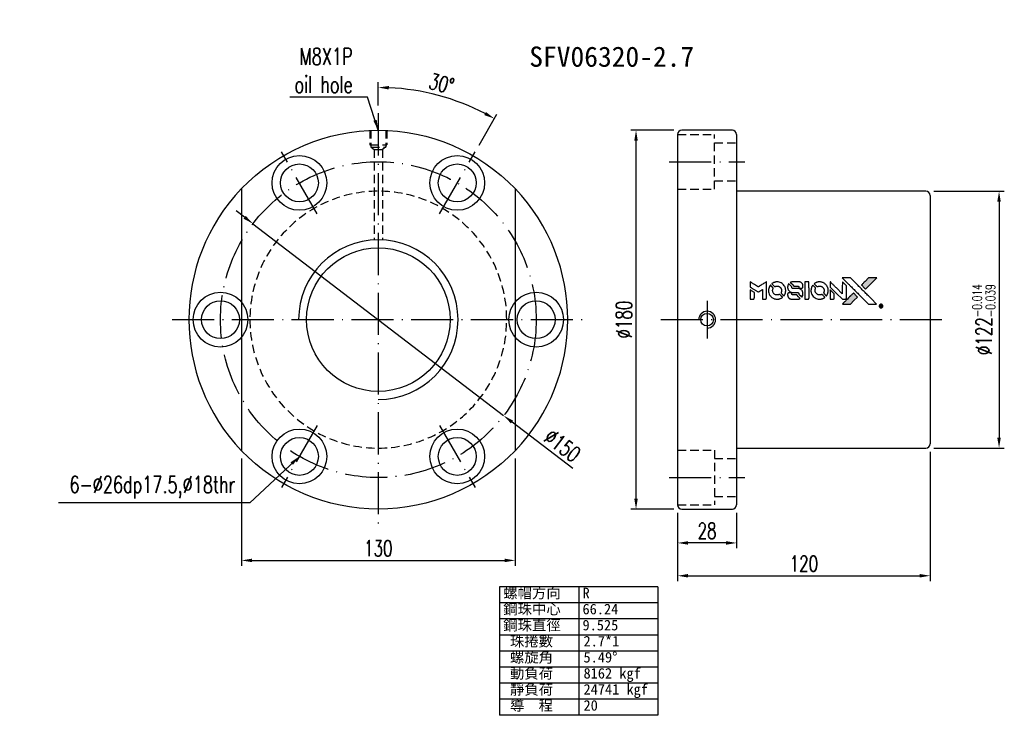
# Model space of a CAD drawing. Header units: inches. Extents: x 28 to 4086, y -402 to 368.
import ezdxf
from ezdxf.enums import TextEntityAlignment as Align

# ---------------------------------------------------------------- set-up
doc = ezdxf.new("R2010")
doc.units = ezdxf.units.IN
doc.header["$LTSCALE"] = 4
doc.linetypes.add('CL-5', pattern=[7.1, 5, -1, 0.1, -1])
doc.linetypes.add('HID-1', pattern=[1.5, 1, -0.5])
for name, color, linetype in [('CHA', 7, 'Continuous'), ('CL', 1, 'CL-5'), ('DIM', 4, 'Continuous'), ('HID', 2, 'HID-1'), ('OUT', 3, 'Continuous')]:
    doc.layers.add(name, color=color, linetype=linetype)
doc.styles.add('DIM-7', font='SIMPLEX.shx', dxfattribs={"width": 0.7, "bigfont": 'chineset.shx'})
doc.styles.add('T', font='kaiu.ttf')
doc.dimstyles.new('CNS', dxfattribs={"dimtxt": 4, "dimasz": 2, "dimexe": 1, "dimexo": 1.5, "dimgap": 0.09, "dimtad": 0, "dimdsep": 46, "dimtxsty": 'DIM-7', "dimcen": 0.09, "dimclrd": 4, "dimclre": 4, "dimclrt": 4, "dimadec": 0, "dimazin": 0, "dimtfac": 1, "dimtix": 1, "dimtmove": 2, "dimatfit": 3, "dimfxl": 1, "dimtvp": 0.85, "dimtolj": 1, "dimarcsym": 0})

# ---------------------------------------------------------------- blocks, each defined once
blk = doc.blocks.new('*D2')
at = {"layer": 'DEFPOINTS', "color": 0, "transparency": 16777216}
for p in [(235.79, 328.66), (198.07, 323.04), (244.07, 304.72), (227.07, 275.27), (198.07, 127.04)]:
    blk.add_point(p, dxfattribs=at)
at = {"layer": 'DIM', "color": 0, "lineweight": -2, "transparency": 16777216}
for p, q in [((198.07, 326.79), (198.07, 337.81)), ((245.95, 307.97), (254.46, 322.7))]:
    blk.add_line(p, q, dxfattribs=at)
blk.add_arc((198.07, 225.04), 110.27, 62.5983, 87.4017, dxfattribs=at)
at = {"layer": 'DIM', "color": 0, "transparency": 16777216}
for points in [[(203.05, 334.36), (203.09, 336.03), (198.07, 335.31)], [(249.22, 323.67), (248.42, 322.21), (253.21, 320.54)]]:
    blk.add_solid(points, dxfattribs=at)
at = {"layer": 'DIM', "color": 0, "transparency": 16777216, "insert": (228.1, 337.11), "char_height": 7.5, "attachment_point": 5, "rotation": 345, "style": 'DIM-7'}
blk.add_mtext('\\A1;30°', dxfattribs=at)
blk = doc.blocks.new('*D3')
at = {"layer": 'DEFPOINTS', "color": 0, "transparency": 16777216}
for p in [(340.29, 137.04), (368.29, 137.04), (340.29, 118.99)]:
    blk.add_point(p, dxfattribs=at)
at = {"layer": 'DIM', "color": 0, "lineweight": -2, "transparency": 16777216}
for p, q in [((340.29, 133.29), (340.29, 116.49)), ((368.29, 133.29), (368.29, 116.49)), ((363.29, 118.99), (345.29, 118.99))]:
    blk.add_line(p, q, dxfattribs=at)
at = {"layer": 'DIM', "color": 0, "transparency": 16777216}
for points in [[(345.29, 119.82), (345.29, 118.16), (340.29, 118.99)], [(363.29, 119.82), (363.29, 118.16), (368.29, 118.99)]]:
    blk.add_solid(points, dxfattribs=at)
at = {"layer": 'DIM', "color": 0, "transparency": 16777216, "insert": (354.29, 124.74), "char_height": 7.5, "attachment_point": 5, "style": 'DIM-7'}
blk.add_mtext('\\A1;28', dxfattribs=at)
blk = doc.blocks.new('*D4')
at = {"layer": 'DEFPOINTS', "color": 0, "transparency": 16777216}
for p in [(320.52, 315.04), (342.29, 315.04), (342.29, 135.04)]:
    blk.add_point(p, dxfattribs=at)
at = {"layer": 'DIM', "color": 0, "lineweight": -2, "transparency": 16777216}
for p, q in [((338.54, 315.04), (318.02, 315.04)), ((320.52, 140.04), (320.52, 310.04)), ((338.54, 135.04), (318.02, 135.04))]:
    blk.add_line(p, q, dxfattribs=at)
at = {"layer": 'DIM', "color": 0, "transparency": 16777216}
for points in [[(319.68, 310.04), (321.35, 310.04), (320.52, 315.04)], [(319.68, 140.04), (321.35, 140.04), (320.52, 135.04)]]:
    blk.add_solid(points, dxfattribs=at)
at = {"layer": 'DIM', "color": 0, "transparency": 16777216, "insert": (314.77, 225.04), "char_height": 7.5, "attachment_point": 5, "rotation": 90, "style": 'DIM-7'}
blk.add_mtext('\\A1;%%C180', dxfattribs=at)
blk = doc.blocks.new('*D5')
at = {"layer": 'DEFPOINTS', "color": 0, "transparency": 16777216}
for p in [(460.29, 166.04), (340.29, 137.04), (460.29, 103.4)]:
    blk.add_point(p, dxfattribs=at)
at = {"layer": 'DIM', "color": 0, "lineweight": -2, "transparency": 16777216}
for p, q in [((460.29, 162.29), (460.29, 100.9)), ((340.29, 133.29), (340.29, 100.9)), ((345.29, 103.4), (455.29, 103.4))]:
    blk.add_line(p, q, dxfattribs=at)
at = {"layer": 'DIM', "color": 0, "transparency": 16777216}
for points in [[(345.29, 104.24), (345.29, 102.57), (340.29, 103.4)], [(455.29, 104.24), (455.29, 102.57), (460.29, 103.4)]]:
    blk.add_solid(points, dxfattribs=at)
at = {"layer": 'DIM', "color": 0, "transparency": 16777216, "insert": (400.29, 109.15), "char_height": 7.5, "attachment_point": 5, "style": 'DIM-7'}
blk.add_mtext('\\A1;120', dxfattribs=at)
blk = doc.blocks.new('*D6')
at = {"layer": 'DEFPOINTS', "color": 0, "transparency": 16777216}
for p in [(458.29, 286.04), (458.29, 164.04), (493.02, 164.04)]:
    blk.add_point(p, dxfattribs=at)
at = {"layer": 'DIM', "color": 0, "lineweight": -2, "transparency": 16777216}
for p, q in [((462.04, 286.04), (495.52, 286.04)), ((493.02, 281.04), (493.02, 169.04)), ((462.04, 164.04), (495.52, 164.04))]:
    blk.add_line(p, q, dxfattribs=at)
at = {"layer": 'DIM', "color": 0, "transparency": 16777216}
for points in [[(492.18, 281.04), (493.85, 281.04), (493.02, 286.04)], [(492.18, 169.04), (493.85, 169.04), (493.02, 164.04)]]:
    blk.add_solid(points, dxfattribs=at)
at = {"layer": 'DIM', "color": 0, "transparency": 16777216, "insert": (485.77, 225.04), "char_height": 7.5, "attachment_point": 5, "rotation": 90, "style": 'DIM-7'}
blk.add_mtext('\\A1;%%c122{\\H4.5;\\S-0.014^ -0.039;}', dxfattribs=at)
blk = doc.blocks.new('*D7')
at = {"layer": 'DEFPOINTS', "color": 0, "transparency": 16777216}
for p in [(133.07, 162.79), (263.07, 162.79), (263.07, 110.69)]:
    blk.add_point(p, dxfattribs=at)
at = {"layer": 'DIM', "color": 0, "lineweight": -2, "transparency": 16777216}
for p, q in [((133.07, 159.04), (133.07, 108.19)), ((263.07, 159.04), (263.07, 108.19)), ((138.07, 110.69), (258.07, 110.69))]:
    blk.add_line(p, q, dxfattribs=at)
at = {"layer": 'DIM', "color": 0, "transparency": 16777216}
for points in [[(138.07, 111.52), (138.07, 109.86), (133.07, 110.69)], [(258.07, 111.52), (258.07, 109.86), (263.07, 110.69)]]:
    blk.add_solid(points, dxfattribs=at)
at = {"layer": 'DIM', "color": 0, "transparency": 16777216, "insert": (198.07, 116.44), "char_height": 7.5, "attachment_point": 5, "style": 'DIM-7'}
blk.add_mtext('\\A1;130', dxfattribs=at)
blk = doc.blocks.new('*D8')
at = {"layer": 'DEFPOINTS', "color": 0, "transparency": 16777216}
for p in [(138.51, 270.63), (257.63, 179.46)]:
    blk.add_point(p, dxfattribs=at)
at = {"layer": 'DIM', "color": 0, "lineweight": -2, "transparency": 16777216}
for p, q in [((134.54, 273.67), (130.57, 276.71)), ((138.51, 270.63), (257.63, 179.46)), ((290.53, 154.28), (261.6, 176.42))]:
    blk.add_line(p, q, dxfattribs=at)
at = {"layer": 'DIM', "color": 0, "transparency": 16777216}
for points in [[(135.05, 274.33), (134.04, 273), (138.51, 270.63)], [(262.11, 177.08), (261.09, 175.76), (257.63, 179.46)]]:
    blk.add_solid(points, dxfattribs=at)
at = {"layer": 'DIM', "color": 0, "transparency": 16777216, "insert": (285.59, 165.3), "char_height": 7.5, "attachment_point": 5, "rotation": 322.5705, "style": 'DIM-7'}
blk.add_mtext('\\A1;∅150', dxfattribs=at)

msp = doc.modelspace()

# ---------------------------------------------------------------- hatches: boundary and pattern name
at = {"linetype": 'Continuous'}
h = msp.add_hatch(color=0, dxfattribs=at)
h.dxf.hatch_style = 1
h.paths.add_polyline_path([(434.881, 244.879), (432.94, 244.879), (430.999, 244.878), (429.327, 243.194, 0.000288), (428.686, 242.547, 0.000479), (428.146, 242.002, 0.000013), (427.657, 241.507, 0.197177), (427.654, 241.499, 0.1112764), (427.655, 241.495, 0.0015954), (428.247, 240.897, 0.0005055), (428.616, 240.527), (429.578, 239.566), (432.23, 242.223)])
h.paths.add_polyline_path([(424.094, 234.091), (425.793, 235.79), (424.829, 236.754, 0.000476), (424.458, 237.124, 0.0015067), (423.859, 237.717, 0.2256647), (423.851, 237.717, 0.0011115), (423.039, 236.909, 0.0003511), (422.537, 236.406, 0.000108), (420.412, 234.272, 0.0006916), (419.338, 233.19, 0.0000771), (418.596, 232.44, 0.1975269), (418.585, 232.414, 0.2961744), (418.593, 232.402, 0.0041949), (419.544, 232.392, 0.0005293), (420.491, 232.391), (422.394, 232.391)])

# ---------------------------------------------------------------- linework, layer by layer
at = {"color": 0}
for points in [[(420.868, 242.544, -0.000056), (422.03, 241.38, -0.000021), (423.659, 239.747, -0.000021), (425.434, 237.968, -0.000025), (427.097, 236.301), (430.996, 232.391), (432.928, 232.396), (434.861, 232.401), (432.255, 235.024, 0.000274), (431.002, 236.284, 0.000123), (429.354, 237.939, 0.000121), (427.612, 239.687, 0.000165), (426.039, 241.263), (422.428, 244.878), (420.483, 244.878), (418.538, 244.878)], [(429.327, 243.194, 0.000288), (428.686, 242.547, 0.000479), (428.146, 242.001, 0.000013), (427.657, 241.507, 0.197177), (427.654, 241.499, 0.197497), (427.657, 241.492, 0.00004), (427.937, 241.21, 0.000836), (428.247, 240.897, 0.000505), (428.616, 240.527), (429.578, 239.566), (432.23, 242.223), (434.881, 244.879), (432.94, 244.879), (430.999, 244.878)], [(374.805, 241.768), (374.805, 240.532), (375.144, 240.325, -0.000297), (375.351, 240.198, -0.000037), (375.804, 239.921, -0.000043), (376.342, 239.591, -0.000036), (376.915, 239.24, 0.000044), (377.476, 238.896, 0.000063), (377.975, 238.59, 0.000035), (378.396, 238.332, 0.0009), (378.511, 238.261), (378.676, 238.162), (378.893, 238.295, 0.001175), (379.018, 238.373, 0.000208), (379.252, 238.518, 0.000225), (379.526, 238.689, 0.000203), (379.81, 238.866, -0.000711), (380.081, 239.034, -0.001119), (380.313, 239.178, -0.000263), (380.518, 239.303, -0.04589), (380.541, 239.314, -0.519312), (380.561, 239.301, -0.001914), (380.566, 238.97, -0.003124), (380.57, 238.423, -0.000285), (380.571, 237.062), (380.571, 234.797), (381.361, 234.797, 0.001727), (381.928, 234.799, 0.025279), (382.127, 234.81, 0.073886), (382.243, 234.841, 0.07426), (382.345, 234.904, 0.03264), (382.372, 234.929, 0.01784), (382.4, 234.963, 0.017712), (382.427, 235, 0.026854), (382.448, 235.033), (382.49, 235.112), (382.495, 239.062), (382.5, 243.012), (382.457, 242.984, -0.004595), (382.426, 242.964, -0.00016), (382.306, 242.889, -0.000298), (382.164, 242.801, -0.000208), (382.003, 242.702, 0.000986), (381.533, 242.409, 0.00025), (380.77, 241.932, 0.000268), (379.956, 241.422, 0.000436), (379.267, 240.988, -0.002932), (379.039, 240.847, -0.004718), (378.844, 240.729, -0.001113), (378.672, 240.629, -0.227179), (378.653, 240.627, -0.045982), (378.634, 240.637, -0.000145), (378.403, 240.778, -0.000825), (378.142, 240.939, -0.000517), (377.838, 241.128, 0.000056), (376.794, 241.776, 0.000289), (376.217, 242.134, 0.000481), (375.787, 242.401, 0.000418), (375.335, 242.679), (374.805, 243.004)], [(374.805, 236.974), (374.805, 234.797), (375.598, 234.797, 0.000842), (376.102, 234.798, 0.010591), (376.293, 234.803, 0.028995), (376.4, 234.814, 0.069543), (376.476, 234.837, 0.051063), (376.546, 234.879, 0.039932), (376.612, 234.938, 0.039414), (376.67, 235.008, 0.045845), (376.712, 235.082, 0.094811), (376.73, 235.158, 0.007124), (376.738, 235.371, 0.004713), (376.742, 235.736, 0.000534), (376.742, 236.562), (376.741, 237.974), (376.542, 238.098, 0.000828), (375.96, 238.456, 0.000879), (375.389, 238.805, 0.000048), (374.83, 239.146, 0.137596), (374.814, 239.15, 0.413028), (374.81, 239.147, 0.000016), (374.808, 238.511, 0.000623), (374.806, 237.808, 0.000374)], [(384.244, 241.303, 0.064158), (383.737, 240.354, 0.06356), (383.486, 239.305, 0.064004), (383.507, 238.233, 0.066747), (383.8, 237.217, 0.04321), (384.147, 236.582, 0.044737), (384.595, 236.024, 0.044901), (385.133, 235.556, 0.044184), (385.749, 235.189, 0.026293), (386.218, 234.993, 0.033344), (386.668, 234.865, 0.033227), (387.134, 234.797, 0.025815), (387.645, 234.784, 0.023119), (388.134, 234.819, 0.031044), (388.572, 234.898, 0.031337), (388.992, 235.031, 0.024258), (389.432, 235.225, 0.015622), (389.586, 235.308, 0.008495), (389.77, 235.419, 0.008415), (389.945, 235.534, 0.020814), (390.069, 235.625), (390.125, 235.67), (389.537, 236.264, 0.002843), (389.095, 236.705, 0.033917), (388.913, 236.862, 0.087906), (388.776, 236.931, 0.073302), (388.615, 236.955, 0.022047), (388.537, 236.951, 0.026465), (388.464, 236.941, 0.022233), (388.383, 236.921, 0.009985), (388.278, 236.888, -0.039011), (387.899, 236.794, -0.044398), (387.526, 236.764, -0.045096), (387.158, 236.801, -0.04265), (386.796, 236.904, -0.071154), (386.285, 237.185, -0.068827), (385.867, 237.601, -0.068713), (385.577, 238.116, -0.070507), (385.441, 238.685, -0.028605), (385.431, 238.929, -0.031418), (385.451, 239.165, -0.031044), (385.5, 239.399, -0.02668), (385.58, 239.637, 0.038913), (385.623, 239.778, 0.043732), (385.642, 239.919, 0.047754), (385.636, 240.047, 0.075756), (385.604, 240.153, 0.07294), (385.567, 240.207, 0.003456), (385.417, 240.37, 0.005023), (385.221, 240.575, 0.002422), (384.965, 240.835, 0.000819), (384.733, 241.068, 0.001349), (384.536, 241.263, 0.0001), (384.359, 241.438, 0.205335), (384.352, 241.441, 0.219821), (384.346, 241.438, 0.002494), (384.316, 241.4, 0.007089), (384.282, 241.356, 0.004494)], [(387.13, 242.967, 0.024131), (386.779, 242.913, 0.022344), (386.425, 242.824, 0.021883), (386.074, 242.702, 0.020884), (385.729, 242.548, 0.010669), (385.533, 242.445, 0.010389), (385.34, 242.333, 0.010913), (385.168, 242.224, 0.022227), (385.039, 242.129), (384.991, 242.09), (385.612, 241.48, 0.002452), (385.854, 241.244, 0.003628), (386.07, 241.04, 0.001662), (386.255, 240.868, 0.070159), (386.299, 240.837, 0.047671), (386.334, 240.823, 0.018624), (386.385, 240.811, 0.017921), (386.443, 240.801, 0.018804), (386.5, 240.796, 0.018255), (386.577, 240.795, 0.041312), (386.636, 240.801, 0.037164), (386.696, 240.817, 0.012342), (386.782, 240.849, -0.015101), (386.99, 240.925, -0.035998), (387.149, 240.966, -0.033244), (387.319, 240.985, -0.011249), (387.569, 240.991, -0.004059), (387.772, 240.989, -0.019693), (387.887, 240.983, -0.027943), (387.982, 240.968, -0.014411), (388.099, 240.94, -0.033089), (388.377, 240.845, -0.033887), (388.637, 240.715, -0.034021), (388.876, 240.551, -0.033942), (389.091, 240.356, -0.02816), (389.283, 240.133, -0.035032), (389.434, 239.905, -0.035269), (389.551, 239.66, -0.029196), (389.641, 239.384, -0.037862), (389.699, 239.067, -0.043657), (389.704, 238.76, -0.043064), (389.656, 238.452, -0.035184), (389.554, 238.136, 0.033699), (389.505, 237.985, 0.052815), (389.486, 237.85, 0.059167), (389.496, 237.727, 0.058972), (389.535, 237.608, 0.059208), (389.592, 237.517, 0.021125), (389.693, 237.4, 0.008691), (389.88, 237.208, 0.000851), (390.341, 236.754, 0.001873), (390.578, 236.523, 0.013884), (390.695, 236.417, 0.022355), (390.766, 236.361, 0.341453), (390.795, 236.362, 0.073011), (390.853, 236.427, 0.004587), (390.995, 236.644, 0.00748), (391.134, 236.869, 0.016837), (391.231, 237.045, 0.028606), (391.418, 237.472, 0.031352), (391.549, 237.905, 0.031004), (391.626, 238.356, 0.0268), (391.652, 238.835, 0.026698), (391.625, 239.343, 0.03002), (391.544, 239.826, 0.030357), (391.406, 240.29, 0.028554), (391.211, 240.745, 0.062944), (390.65, 241.587, 0.062206), (389.894, 242.267, 0.062448), (388.997, 242.739, 0.064355), (388.02, 242.968, 0.017377), (387.825, 242.981, 0.008369), (387.574, 242.985, 0.008367), (387.324, 242.98, 0.01757)], [(392.995, 241.915, 0.023289), (392.87, 241.72, 0.026845), (392.77, 241.523, 0.026047), (392.69, 241.311, 0.019751), (392.623, 241.072, 0.013249), (392.594, 240.936, 0.025169), (392.58, 240.826, 0.016532), (392.574, 240.688, 0.002937), (392.572, 240.43, 0.003317), (392.573, 240.199, 0.011808), (392.578, 240.052, 0.01777), (392.589, 239.941, 0.021476), (392.607, 239.838, 0.04325), (392.742, 239.403, 0.045753), (392.949, 239.007, 0.04649), (393.22, 238.661, 0.047672), (393.549, 238.374, 0.025315), (393.69, 238.283, 0.015208), (393.866, 238.189, 0.01512), (394.05, 238.104, 0.022488), (394.217, 238.043, 0.027857), (394.475, 237.976, 0.034138), (394.722, 237.943, 0.014286), (395.098, 237.931, 0.00124), (396.057, 237.928, -0.00103), (396.645, 237.927, -0.002552), (397.077, 237.923, -0.001594), (397.404, 237.917, -0.047676), (397.486, 237.908, -0.085307), (397.629, 237.85, -0.097789), (397.737, 237.751, -0.085947), (397.808, 237.606, -0.051339), (397.843, 237.417, 0.014634), (397.85, 237.352, 0.015028), (397.861, 237.288, 0.014927), (397.874, 237.234, 0.059415), (397.887, 237.202, 0.070595), (397.937, 237.134, 0.00028), (398.615, 236.447, 0.000111), (399.31, 235.745, 0.200239), (399.34, 235.733, 0.268906), (399.359, 235.744, 0.001866), (399.455, 235.913, 0.007532), (399.544, 236.076, 0.017818), (399.603, 236.201, 0.013256), (399.659, 236.338, 0.011636), (399.71, 236.485, 0.011528), (399.754, 236.635, 0.012303), (399.791, 236.784, 0.0423), (399.822, 237.016, 0.013657), (399.829, 237.364, 0.013857), (399.816, 237.714, 0.037428), (399.782, 237.961, 0.014927), (399.742, 238.125, 0.0122), (399.689, 238.298, 0.012518), (399.631, 238.459, 0.023062), (399.574, 238.587, 0.065961), (399.262, 239.048, 0.06055), (398.832, 239.428, 0.059676), (398.317, 239.698, 0.060497), (397.755, 239.837, 0.025683), (397.635, 239.845, 0.001528), (397.271, 239.851, 0.002124), (396.812, 239.855, 0.001173), (396.251, 239.857, -0.000809), (395.269, 239.858, -0.017164), (394.977, 239.869, -0.063931), (394.824, 239.9, -0.108429), (394.713, 239.968, -0.052941), (394.649, 240.042, -0.063675), (394.608, 240.123, -0.050562), (394.582, 240.227, -0.020337), (394.567, 240.372, 0.009897), (394.56, 240.461, 0.016482), (394.549, 240.536, 0.019019), (394.537, 240.595, 0.06043), (394.523, 240.633, 0.076267), (394.459, 240.718, 0.00054), (393.818, 241.353, 0.000307), (393.16, 242.001, 0.142594), (393.108, 242.03, 0.232419), (393.093, 242.026, 0.022995), (393.064, 241.999, 0.024627), (393.031, 241.962, 0.015407)], [(394.786, 242.975, 0.018538), (394.663, 242.959, 0.010695), (394.516, 242.931, 0.01068), (394.369, 242.897, 0.017678), (394.247, 242.861, 0.013849), (394.109, 242.811, 0.011814), (393.967, 242.751, 0.004513), (393.835, 242.69, 0.290035), (393.822, 242.669, 0.196418), (393.826, 242.658, 0.000124), (394.062, 242.419, 0.001477), (394.325, 242.152, 0.000898), (394.638, 241.838), (395.454, 241.023), (396.476, 241.017, -0.001471), (397.248, 241.011, -0.028714), (397.486, 240.995, -0.097073), (397.619, 240.951, -0.084199), (397.733, 240.858, -0.042698), (397.787, 240.785, -0.053912), (397.823, 240.708, -0.051004), (397.844, 240.623, -0.032967), (397.85, 240.521, 0.00807), (397.851, 240.469, 0.003023), (397.854, 240.396, 0.002994), (397.858, 240.316, 0.003629), (397.863, 240.242), (397.875, 240.067), (398.658, 240.067, 0.001618), (399.031, 240.068, 0.005206), (399.279, 240.072, 0.00535), (399.451, 240.079, 0.060675), (399.519, 240.09, 0.048484), (399.556, 240.105, 0.02389), (399.6, 240.132, 0.022812), (399.645, 240.164, 0.02462), (399.686, 240.2, 0.061781), (399.765, 240.298, 0.080179), (399.81, 240.405, 0.048561), (399.831, 240.558, 0.010021), (399.836, 240.829, 0.016602), (399.824, 241.194, 0.031409), (399.786, 241.485, 0.036474), (399.717, 241.738, 0.03439), (399.611, 241.984, 0.065928), (399.342, 242.372, 0.069066), (398.984, 242.669, 0.065697), (398.544, 242.868, 0.051559), (398.028, 242.968, 0.020904), (397.752, 242.98, 0.000451), (396.401, 242.984, 0.000419), (395.043, 242.986, 0.022759)], [(400.776, 238.897), (400.781, 234.807), (401.584, 234.807), (402.386, 234.807), (402.481, 234.855, 0.071429), (402.56, 234.912, 0.054799), (402.629, 234.993, 0.053585), (402.68, 235.089, 0.060698), (402.707, 235.191, 0.033975), (402.718, 235.359, 0.000112), (402.719, 237.439, 0.000726), (402.716, 239.475, 0.001084), (402.706, 241.255), (402.694, 242.988), (401.733, 242.988), (400.772, 242.988)], [(404.431, 241.296, 0.018008), (404.316, 241.119, 0.009842), (404.186, 240.895, 0.009807), (404.064, 240.662, 0.015716), (403.969, 240.458, 0.048467), (403.739, 239.726, 0.045841), (403.648, 238.95, 0.046006), (403.701, 238.172, 0.049638), (403.895, 237.438, 0.064819), (404.401, 236.483, 0.06695), (405.129, 235.702, 0.066691), (406.041, 235.138, 0.063505), (407.084, 234.823, 0.03135), (407.351, 234.795, 0.010439), (407.744, 234.787, 0.010391), (408.137, 234.795, 0.032408), (408.399, 234.823, 0.015696), (408.708, 234.886, 0.018095), (408.998, 234.967, 0.018551), (409.275, 235.066, 0.018352), (409.545, 235.186, 0.015568), (409.723, 235.28, 0.009832), (409.925, 235.4, 0.009795), (410.114, 235.522, 0.023727), (410.247, 235.622), (410.301, 235.666), (409.713, 236.262, 0.001528), (409.379, 236.599, 0.010022), (409.208, 236.764, 0.019586), (409.098, 236.858, 0.061865), (409.014, 236.909, 0.055054), (408.888, 236.949, 0.061607), (408.761, 236.959, 0.048725), (408.613, 236.938, 0.020221), (408.418, 236.882, -0.017722), (408.209, 236.82, -0.02685), (408.023, 236.783, -0.02759), (407.838, 236.767, -0.020233), (407.632, 236.769, -0.04793), (407.238, 236.826, -0.048386), (406.864, 236.957, -0.047866), (406.519, 237.16, -0.044964), (406.21, 237.428, -0.04333), (405.951, 237.748, -0.050921), (405.767, 238.092, -0.051473), (405.658, 238.463, -0.0459), (405.621, 238.863, -0.019014), (405.629, 239.057, -0.024114), (405.651, 239.235, -0.025081), (405.689, 239.404, -0.023892), (405.744, 239.57, 0.008624), (405.792, 239.702, 0.026486), (405.819, 239.793, 0.035074), (405.831, 239.871, 0.02756), (405.834, 239.957, 0.087163), (405.807, 240.094, 0.073291), (405.733, 240.224, 0.028074), (405.572, 240.408, 0.002594), (405.146, 240.838), (404.537, 241.446)], [(407.302, 242.966, 0.023681), (406.963, 242.914, 0.022402), (406.623, 242.83, 0.021929), (406.285, 242.713, 0.020503), (405.951, 242.565, 0.013745), (405.761, 242.465, 0.009767), (405.554, 242.343, 0.009658), (405.365, 242.221, 0.027804), (405.241, 242.128), (405.194, 242.088), (405.794, 241.488, 0.002053), (406.085, 241.199, 0.006738), (406.28, 241.012, 0.007826), (406.418, 240.887, 0.063909), (406.489, 240.84, 0.061532), (406.596, 240.801, 0.068674), (406.706, 240.792, 0.052072), (406.837, 240.814, 0.019648), (407.013, 240.869, -0.018366), (407.23, 240.937, -0.0288), (407.42, 240.978, -0.029061), (407.613, 240.997, -0.019155), (407.836, 240.997, -0.053809), (408.317, 240.926, -0.058833), (408.756, 240.755, -0.058566), (409.145, 240.485, -0.052525), (409.477, 240.124, -0.044733), (409.665, 239.817, -0.040573), (409.802, 239.471, -0.041123), (409.88, 239.114, -0.04951), (409.891, 238.77, -0.017369), (409.875, 238.609, -0.024255), (409.849, 238.466, -0.023787), (409.808, 238.325, -0.015798), (409.749, 238.167, 0.010631), (409.711, 238.067, 0.033653), (409.691, 237.999, 0.037806), (409.682, 237.932, 0.016307), (409.679, 237.842, 0.068179), (409.703, 237.669, 0.095747), (409.774, 237.53, 0.033418), (409.938, 237.344, 0.002133), (410.457, 236.835, 0.001452), (410.75, 236.552, 0.012393), (410.885, 236.428, 0.020479), (410.966, 236.364, 0.344362), (410.998, 236.364, 0.074287), (411.062, 236.436, 0.005454), (411.203, 236.657, 0.008391), (411.344, 236.889, 0.017097), (411.445, 237.077, 0.027375), (411.61, 237.466, 0.02835), (411.73, 237.865, 0.027723), (411.806, 238.284, 0.023913), (411.84, 238.73, 0.027047), (411.826, 239.265, 0.031685), (411.754, 239.768, 0.032425), (411.621, 240.247, 0.031013), (411.425, 240.712, 0.037914), (411.098, 241.263, 0.040153), (410.697, 241.747, 0.039834), (410.22, 242.164, 0.036173), (409.669, 242.515, 0.040752), (409.128, 242.752, 0.035885), (408.533, 242.911, 0.035491), (407.913, 242.984, 0.037615)], [(412.8, 241.786), (412.8, 240.544), (415.678, 237.671), (418.557, 234.797), (419.359, 234.802, 0.0008), (419.874, 234.806, 0.010795), (420.063, 234.812, 0.030495), (420.166, 234.823, 0.080372), (420.237, 234.848, 0.03816), (420.305, 234.892, 0.041799), (420.364, 234.945, 0.042486), (420.413, 235.006, 0.042078), (420.45, 235.074, 0.099276), (420.472, 235.172, 0.003302), (420.478, 235.571, 0.002586), (420.481, 236.27, 0.000204), (420.478, 238.129), (420.473, 241.107), (419.515, 242.062), (418.557, 243.017), (418.547, 240.155), (418.538, 237.293), (415.721, 240.123, 0.000253), (414.638, 241.211, 0.000412), (413.717, 242.133, 0.000041), (412.892, 242.958, 0.041338), (412.853, 242.991), (412.8, 243.029)], [(412.8, 236.964), (412.8, 234.796), (413.608, 234.801), (414.417, 234.807), (414.51, 234.864, 0.03146), (414.553, 234.895, 0.026444), (414.594, 234.932, 0.026444), (414.631, 234.973, 0.031457), (414.661, 235.016), (414.719, 235.109), (414.724, 236.182), (414.73, 237.256), (413.78, 238.193, 0.000745), (413.415, 238.553, 0.001228), (413.105, 238.856, 0.000087), (412.826, 239.127, 0.195134), (412.815, 239.131, 0.412117), (412.809, 239.125, 0.000048), (412.805, 238.494, 0.00109), (412.801, 237.795, 0.000653)], [(392.886, 237.681, 0.065483), (392.792, 237.634, 0.053271), (392.706, 237.562, 0.052018), (392.636, 237.471, 0.0556), (392.587, 237.37, 0.036839), (392.569, 237.304, 0.026922), (392.559, 237.228, 0.016905), (392.554, 237.124, 0.004317), (392.553, 236.955, 0.016369), (392.567, 236.602, 0.029936), (392.604, 236.316, 0.03418), (392.67, 236.064, 0.031327), (392.772, 235.816, 0.046935), (392.956, 235.512, 0.054053), (393.186, 235.264, 0.053701), (393.466, 235.069, 0.045364), (393.796, 234.925, 0.032479), (394.089, 234.849, 0.03386), (394.385, 234.813, 0.013578), (394.85, 234.8, 0.001155), (396.047, 234.802, 0.000413), (397.074, 234.808, 0.005008), (397.469, 234.814, 0.013199), (397.692, 234.826, 0.033956), (397.852, 234.849, 0.013909), (398.018, 234.89, 0.010864), (398.195, 234.944, 0.010938), (398.357, 235, 0.028702), (398.47, 235.05), (398.555, 235.093), (397.73, 235.929), (396.905, 236.766), (395.941, 236.765, -0.001504), (395.528, 236.766, -0.00328), (395.212, 236.769, -0.001901), (394.965, 236.775, -0.061333), (394.906, 236.784, -0.063621), (394.822, 236.819, -0.048633), (394.742, 236.877, -0.046769), (394.67, 236.952, -0.047961), (394.615, 237.038, -0.02678), (394.583, 237.111, -0.050957), (394.566, 237.174, -0.029398), (394.557, 237.258, -0.00401), (394.551, 237.433), (394.543, 237.718), (393.767, 237.718, 0.001061), (393.303, 237.716, 0.009147), (393.096, 237.711, 0.020721), (392.974, 237.701, 0.051619)], [(422.537, 236.406, 0.000108), (420.412, 234.272, 0.000692), (419.337, 233.189, 0.000077), (418.596, 232.44, 0.197527), (418.585, 232.414, 0.410182), (418.598, 232.401, 0.000493), (418.994, 232.396, 0.002424), (419.544, 232.392, 0.000529), (420.49, 232.391), (422.394, 232.391), (424.094, 234.091), (425.793, 235.79), (424.829, 236.754, 0.000476), (424.458, 237.124, 0.000789), (424.145, 237.435, 0.000035), (423.862, 237.715, 0.19758), (423.855, 237.718, 0.198396), (423.848, 237.715, 0.000019), (423.464, 237.333, 0.000582), (423.039, 236.909, 0.000351)], [(436.728, 232.324, 0.082374), (436.479, 232.21, 0.083404), (436.281, 232.023, 0.082663), (436.154, 231.779, 0.07897), (436.11, 231.504, 0.084941), (436.162, 231.195, 0.08953), (436.314, 230.928, 0.090743), (436.547, 230.734, 0.090193), (436.835, 230.634, 0.10067), (437.161, 230.649, 0.099454), (437.457, 230.791, 0.097736), (437.679, 231.038, 0.09365), (437.794, 231.354, 0.07584), (437.797, 231.597, 0.068415), (437.729, 231.84, 0.068328), (437.597, 232.055, 0.075277), (437.416, 232.218, 0.059367), (437.264, 232.295, 0.048986), (437.087, 232.34, 0.048519), (436.903, 232.35, 0.055347)], [(436.609, 231.484), (436.609, 230.998), (436.666, 230.998), (436.722, 230.998), (436.728, 231.203), (436.733, 231.408), (436.852, 231.414), (436.971, 231.419), (437.055, 231.29, -0.003356), (437.09, 231.234, -0.002757), (437.126, 231.174, -0.002784), (437.159, 231.119, -0.007382), (437.182, 231.079, 0.019487), (437.211, 231.032, 0.098302), (437.232, 231.01, 0.116932), (437.258, 231, 0.032798), (437.302, 230.998), (437.376, 230.998), (437.324, 231.088, 0.005748), (437.298, 231.132, 0.002522), (437.263, 231.189, 0.002495), (437.224, 231.249, 0.00334), (437.189, 231.303), (437.108, 231.427), (437.174, 231.461, 0.066516), (437.239, 231.507, 0.085926), (437.283, 231.564, 0.082934), (437.307, 231.634, 0.05747), (437.31, 231.718, 0.023576), (437.304, 231.768, 0.043538), (437.294, 231.807, 0.050891), (437.278, 231.84, 0.049897), (437.257, 231.869, 0.067884), (437.193, 231.921, 0.077412), (437.121, 231.952, 0.049266), (437.018, 231.967, 0.012208), (436.848, 231.971), (436.609, 231.971)], [(437.132, 231.817, -0.120545), (437.167, 231.771, -0.09136), (437.183, 231.709, -0.087576), (437.175, 231.643, -0.098026), (437.145, 231.587, -0.079907), (437.118, 231.562, -0.087697), (437.084, 231.548, -0.041371), (437.03, 231.54, -0.005557), (436.916, 231.535), (436.724, 231.529), (436.724, 231.693), (436.724, 231.857), (436.902, 231.857, -0.007471), (437.001, 231.855, -0.035301), (437.058, 231.85, -0.060486), (437.097, 231.838, -0.063546)]]:
    msp.add_lwpolyline(points, format="xyb", close=True, dxfattribs=at)
at = {"layer": 'CL', "color": 0}
for p, q in [((198.072, 323.044), (198.072, 127.044)), ((169.072, 275.273), (152.072, 304.718)), ((227.072, 275.273), (244.072, 304.718)), ((336.293, 300.044), (372.293, 300.044)), ((354.293, 234.044), (354.293, 216.044)), ((100.072, 225.044), (296.072, 225.044)), ((332.293, 225.044), (468.293, 225.044)), ((169.072, 174.814), (152.072, 145.369)), ((227.072, 174.814), (244.072, 145.369)), ((336.293, 150.044), (372.293, 150.044)), ((336.293, 150.044), (372.293, 150.044))]:
    msp.add_line(p, q, dxfattribs=at)
msp.add_circle((198.072, 225.044), 75, dxfattribs=at)
at = {"layer": 'DIM', "color": 0}
for p, q in [((330.945, 98.127), (255.7, 98.127)), ((255.7, 98.127), (255.7, 37.126)), ((293.322, 98.127), (293.322, 37.126)), ((330.945, 98.127), (330.945, 37.126)), ((330.945, 90.502), (255.7, 90.502)), ((330.945, 82.876), (255.7, 82.876)), ((330.945, 75.251), (255.7, 75.251)), ((330.945, 67.626), (255.7, 67.626)), ((330.945, 60.001), (255.7, 60.001)), ((330.945, 52.376), (255.7, 52.376)), ((330.945, 44.751), (255.7, 44.751)), ((330.945, 37.126), (255.7, 37.126))]:
    msp.add_line(p, q, dxfattribs=at)
for centre, radius in [((123.072, 225.044), 13), ((123.072, 225.044), 9), ((273.072, 225.044), 13), ((273.072, 225.044), 9)]:
    msp.add_circle(centre, radius, dxfattribs=at)
for centre, radius, start, end in [((198.072, 225.044), 90, 136.23826, 223.76174), ((198.072, 225.044), 90, 316.23826, 43.76174), ((198.072, 225.044), 37.885, 270, 180), ((354.293, 225.044), 4, 270, 180)]:
    msp.add_arc(centre, radius, start, end, dxfattribs=at)
at = {"layer": 'HID', "color": 0}
for p, q in [((194.072, 315.044), (194.072, 308.044)), ((194.572, 315.044), (194.572, 307.044)), ((201.572, 315.044), (201.572, 307.044)), ((202.072, 315.044), (202.072, 308.044)), ((340.293, 313.044), (357.793, 313.044)), ((357.793, 287.044), (357.793, 313.044)), ((357.793, 309.044), (368.293, 309.044)), ((194.072, 308.044), (202.072, 308.044)), ((194.572, 307.044), (201.572, 307.044)), ((194.672, 307.044), (196.072, 305.844)), ((196.072, 305.844), (200.072, 305.844)), ((196.072, 305.844), (196.072, 262.876)), ((201.472, 307.044), (200.072, 305.844)), ((200.072, 305.844), (200.072, 262.876)), ((357.793, 291.044), (368.293, 291.044)), ((340.293, 287.044), (357.793, 287.044)), ((340.293, 163.044), (357.793, 163.044)), ((357.793, 163.044), (357.793, 137.044)), ((357.793, 159.044), (368.293, 159.044)), ((357.793, 141.044), (368.293, 141.044)), ((340.293, 137.044), (357.793, 137.044))]:
    msp.add_line(p, q, dxfattribs=at)
at = {"layer": 'HID', "color": 0, "extrusion": (0, 0, -1)}
msp.add_circle((-198.072, 225.044), 61, dxfattribs=at)
at = {"layer": 'OUT', "color": 0}
for p, q in [((366.293, 315.044), (342.293, 315.044)), ((340.293, 313.044), (340.293, 137.044)), ((368.293, 313.044), (368.293, 137.044)), ((133.072, 287.293), (133.072, 162.794)), ((263.072, 287.293), (263.072, 162.794)), ((458.293, 286.044), (368.293, 286.044)), ((460.293, 284.044), (460.293, 166.044)), ((368.293, 164.044), (458.293, 164.044)), ((342.293, 135.044), (366.293, 135.044))]:
    msp.add_line(p, q, dxfattribs=at)
for centre, radius in [((160.572, 289.996), 13), ((235.572, 289.996), 13), ((160.572, 289.996), 9), ((235.572, 289.996), 9), ((198.072, 225.044), 34.1), ((354.293, 225.044), 3), ((160.572, 160.092), 13), ((160.572, 160.092), 9), ((235.572, 160.092), 13), ((235.572, 160.092), 9)]:
    msp.add_circle(centre, radius, dxfattribs=at)
at = {"layer": 'OUT', "color": 0, "extrusion": (0, 0, -1)}
for start, end in [(43.76174, 136.23826), (223.76174, 316.23826)]:
    msp.add_arc((-198.072, 225.044), 90, start, end, dxfattribs=at)
at = {"layer": 'OUT', "color": 0}
for centre, start, end in [((342.293, 313.044), 90, 180), ((366.293, 313.044), 0, 90), ((458.293, 284.044), 0, 90), ((458.293, 166.044), 270, 360), ((342.293, 137.044), 180, 270), ((366.293, 137.044), 270, 0)]:
    msp.add_arc(centre, 2, start, end, dxfattribs=at)

# ---------------------------------------------------------------- texts
at = {"layer": 'CHA', "color": 0, "style": 'T'}
msp.add_text('SFV06320-2.7', height=9.6, dxfattribs=at).set_placement((308.983, 349.97), align=Align.MIDDLE)
at = {"layer": 'DIM', "color": 0, "style": 'T'}
for s, p in [('螺帽方向', (257.466, 92.714)), ('R', (295.089, 92.714)), ('鋼珠中心', (257.466, 85.089)), ('66.24', (295.089, 85.089)), ('鋼珠直徑', (257.466, 77.464)), ('9.525', (295.089, 77.464)), ('珠捲數', (260.641, 69.839)), ('2.7*1', (295.573, 69.839)), ('螺旋角', (260.641, 62.213)), ('5.49%%D', (295.573, 62.213)), ('動負荷', (260.641, 54.588)), ('8162 kgf', (295.573, 54.588)), ('靜負荷', (260.641, 46.963)), ('24741 kgf', (295.573, 46.963)), ('導  程', (260.641, 39.338)), ('20', (295.573, 39.338))]:
    msp.add_text(s, height=5, dxfattribs=at).set_placement(p)
at = {"layer": 'DIM', "color": 0, "char_height": 8, "attachment_point": 9, "style": 'DIM-7'}
for s, insert in [('\\A1;M8X1P\\Poil hole ', (185.874, 332.724)), ('6-%%C26dp17.5,%%C18thr', (130.069, 140.065))]:
    msp.add_mtext(s, dxfattribs=dict(at, insert=insert))

# ---------------------------------------------------------------- dimensions: what is measured, and where the dimension line sits
at = {"layer": 'DIM', "color": 0}
dim = msp.add_angular_dim_2l(base=(235.786, 328.661), line1=((227.072, 275.273), (244.072, 304.718)), line2=((198.072, 323.044), (198.072, 127.044)), dimstyle='CNS', override={"dimscale": 2.5, "dimtxt": 3, "dimgap": 0.8, "dimtad": 1, "dimclrd": 0, "dimclre": 0, "dimclrt": 0, "dimadec": 3, "dimazin": 2, "dimtm": 1e-09, "dimtfac": 0.6, "dimtmove": 1, "dimatfit": 0}, dxfattribs=at)
dim.commit()
dim.dimension.update_dxf_attribs({"geometry": '*D2', "text_midpoint": (228.1, 337.108)})
for base, p1, p2, text, override, picture, middle in [((320.516, 315.044), (342.293, 135.044), (342.293, 315.044), '%%C<>', {"dimscale": 2.5, "dimtxt": 3, "dimgap": 0.8, "dimtad": 1, "dimclrd": 0, "dimclre": 0, "dimclrt": 0, "dimadec": 3, "dimazin": 2, "dimtm": 1e-09, "dimtfac": 0.6, "dimtmove": 1, "dimatfit": 0}, '*D4', (314.766, 225.044)), ((493.018, 164.044), (458.293, 286.044), (458.293, 164.044), '%%c<>', {"dimscale": 2.5, "dimtxt": 3, "dimgap": 0.8, "dimtad": 1, "dimclrd": 0, "dimclre": 0, "dimclrt": 0, "dimadec": 3, "dimazin": 2, "dimtol": 1, "dimtp": -0.014, "dimtm": 0.039, "dimtfac": 0.6, "dimtdec": 3, "dimtmove": 1}, '*D6', (485.768, 225.044))]:
    dim = msp.add_linear_dim(base=base, p1=p1, p2=p2, angle=90, text=text, dimstyle='CNS', override=override, dxfattribs=at)
    dim.commit()
    dim.dimension.update_dxf_attribs({"geometry": picture, "text_midpoint": middle})
dim = msp.add_diameter_dim_2p(p1=(138.514, 270.628), p2=(257.63, 179.46), dimstyle='CNS', override={"dimscale": 2.5, "dimtxt": 3, "dimgap": 0.8, "dimtad": 1, "dimclrd": 0, "dimclre": 0, "dimclrt": 0, "dimadec": 3, "dimazin": 2, "dimtm": 1e-09, "dimtfac": 0.6, "dimtmove": 1, "dimatfit": 0}, dxfattribs=at)
dim.commit()
dim.dimension.update_dxf_attribs({"geometry": '*D8', "text_midpoint": (282.093, 160.736), "dimtype": 163})
for base, p1, p2, picture, middle in [((460.293, 103.402), (340.293, 137.044), (460.293, 166.044), '*D5', (400.293, 109.152)), ((263.072, 110.692), (133.072, 162.794), (263.072, 162.794), '*D7', (198.072, 116.442)), ((340.293, 118.991), (368.293, 137.044), (340.293, 137.044), '*D3', (354.293, 124.741))]:
    dim = msp.add_linear_dim(base=base, p1=p1, p2=p2, dimstyle='CNS', override={"dimscale": 2.5, "dimtxt": 3, "dimgap": 0.8, "dimtad": 1, "dimclrd": 0, "dimclre": 0, "dimclrt": 0, "dimadec": 3, "dimazin": 2, "dimtm": 1e-09, "dimtfac": 0.6, "dimtmove": 1, "dimatfit": 0}, dxfattribs=at)
    dim.commit()
    dim.dimension.update_dxf_attribs({"geometry": picture, "text_midpoint": middle})

# ---------------------------------------------------------------- leaders
at = {"layer": 'DIM', "color": 0, "annotation_type": 0, "has_hookline": 1, "hookline_direction": 1}
for points, text_width in [([(198.072, 314.976), (192.874, 330.724), (187.874, 330.724)], 29.867), ([(160.572, 160.092), (137.069, 138.065), (132.069, 138.065)], 84)]:
    msp.add_leader(points, dimstyle='CNS', override={"dimscale": 2.5, "dimtxt": 3, "dimgap": 0.8, "dimtad": 1, "dimclrd": 0, "dimclre": 0, "dimclrt": 0, "dimadec": 3, "dimazin": 2, "dimtm": 1e-09, "dimtfac": 0.6, "dimtmove": 1, "dimatfit": 0}, dxfattribs=dict(at, text_width=text_width))

doc.saveas('drawing.dxf')
